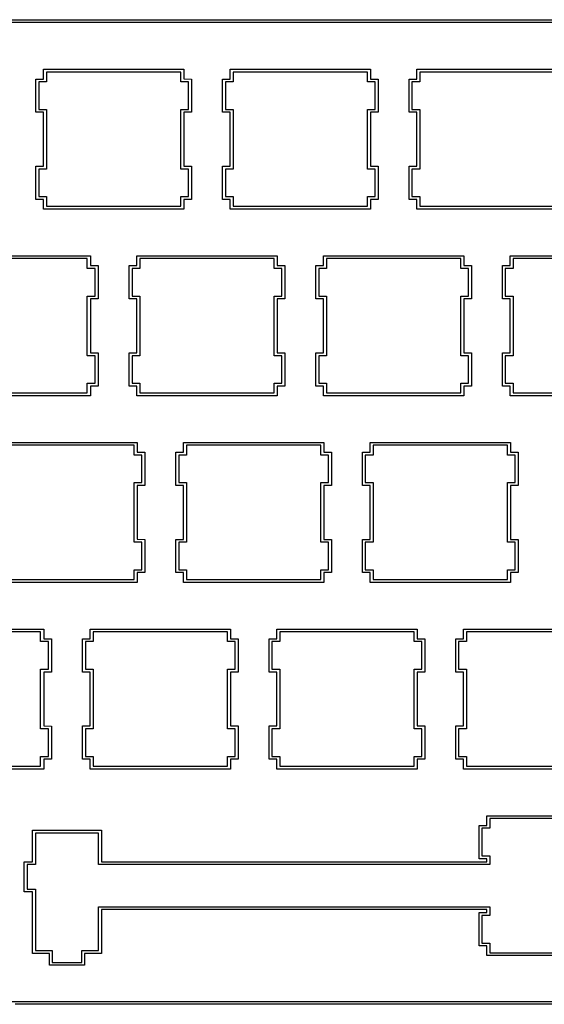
# Model space of a CAD drawing. Extents: x 1.2 to 14.4, y -4.9 to -1.
# Tile 3 of 7: x 4.4 to 6.5, y -4.9 to -1. Entities that reach past the tile are written whole.
import ezdxf

# ---------------------------------------------------------------- set-up
doc = ezdxf.new("R2010")
doc.units = 0
doc.header["$MEASUREMENT"] = 0
doc.layers.add('BLACK', color=7, linetype='CONTINUOUS')

msp = doc.modelspace()

# ---------------------------------------------------------------- linework, layer by layer
at = {"layer": 'BLACK', "linetype": 'CONTINUOUS'}
for p, q in [((14.3041, -0.9883), (1.3358, -0.9883)), ((1.3377, -0.9766), (14.3022, -0.9766)), ((4.4469, -1.176), (4.4469, -1.1758)), ((4.4469, -1.1758), (4.4471, -1.1758)), ((4.4469, -1.215), (4.4469, -1.176)), ((4.4471, -1.1758), (5.0096, -1.1758)), ((4.9977, -1.187), (4.4581, -1.187)), ((4.4581, -1.187), (4.4581, -1.2268)), ((4.9977, -1.2268), (4.9977, -1.187)), ((5.0096, -1.1758), (5.0097, -1.1758)), ((5.0097, -1.1758), (5.0098, -1.176)), ((5.0098, -1.176), (5.0098, -1.2149)), ((5.1969, -1.176), (5.1969, -1.1758)), ((5.1969, -1.1758), (5.1971, -1.1758)), ((5.1969, -1.215), (5.1969, -1.176)), ((5.1971, -1.1758), (5.7596, -1.1758)), ((5.7477, -1.187), (5.2081, -1.187)), ((5.2081, -1.187), (5.2081, -1.2268)), ((5.7477, -1.2268), (5.7477, -1.187)), ((5.7596, -1.1758), (5.7597, -1.1758)), ((5.7597, -1.1758), (5.7598, -1.176)), ((5.7598, -1.176), (5.7598, -1.215)), ((5.9469, -1.176), (5.9469, -1.1758)), ((5.9469, -1.1758), (5.9471, -1.1758)), ((5.9469, -1.215), (5.9469, -1.176)), ((5.9471, -1.1758), (6.5096, -1.1758)), ((6.4977, -1.187), (5.9581, -1.187)), ((5.9581, -1.187), (5.9581, -1.2268)), ((4.4152, -1.2151), (4.4153, -1.215)), ((4.4152, -1.3485), (4.4152, -1.2151)), ((4.4153, -1.215), (4.4154, -1.215)), ((4.4154, -1.215), (4.4469, -1.215)), ((5.0098, -1.2149), (5.0408, -1.2154)), ((5.0408, -1.2154), (5.041, -1.2154)), ((5.041, -1.2154), (5.041, -1.2156)), ((5.041, -1.2156), (5.0412, -1.282)), ((5.1652, -1.2151), (5.1653, -1.215)), ((5.1652, -1.3485), (5.1652, -1.2151)), ((5.1653, -1.215), (5.1654, -1.215)), ((5.1654, -1.215), (5.1969, -1.215)), ((5.7598, -1.215), (5.7904, -1.215)), ((5.7904, -1.215), (5.7905, -1.215)), ((5.7905, -1.215), (5.7906, -1.2151)), ((5.7906, -1.2151), (5.7906, -1.3485)), ((5.9152, -1.2151), (5.9153, -1.215)), ((5.9152, -1.3485), (5.9152, -1.2151)), ((5.9153, -1.215), (5.9154, -1.215)), ((5.9154, -1.215), (5.9469, -1.215)), ((4.4579, -1.227), (4.4273, -1.227)), ((4.4273, -1.227), (4.4273, -1.3375)), ((4.458, -1.227), (4.4579, -1.227)), ((4.4581, -1.2268), (4.458, -1.227)), ((4.9978, -1.227), (4.9977, -1.2268)), ((4.9979, -1.227), (4.9978, -1.227)), ((5.0294, -1.227), (4.9979, -1.227)), ((5.0294, -1.3375), (5.0294, -1.227)), ((5.2079, -1.227), (5.1773, -1.227)), ((5.1773, -1.227), (5.1773, -1.3375)), ((5.208, -1.227), (5.2079, -1.227)), ((5.2081, -1.2268), (5.208, -1.227)), ((5.7478, -1.227), (5.7477, -1.2268)), ((5.7479, -1.227), (5.7478, -1.227)), ((5.7794, -1.227), (5.7479, -1.227)), ((5.7794, -1.3375), (5.7794, -1.227)), ((5.9579, -1.227), (5.9264, -1.227)), ((5.9264, -1.227), (5.9264, -1.3375)), ((5.958, -1.227), (5.9579, -1.227)), ((5.9581, -1.2268), (5.958, -1.227)), ((5.0412, -1.282), (5.0414, -1.3485)), ((4.4273, -1.3375), (4.4579, -1.3375)), ((4.4579, -1.3375), (4.458, -1.3375)), ((4.458, -1.3375), (4.4581, -1.3376)), ((4.4581, -1.3376), (4.4581, -1.5768)), ((4.9977, -1.3376), (4.9978, -1.3375)), ((4.9977, -1.5768), (4.9977, -1.3376)), ((4.9978, -1.3375), (4.9979, -1.3375)), ((4.9979, -1.3375), (5.0294, -1.3375)), ((5.1773, -1.3375), (5.2079, -1.3375)), ((5.2079, -1.3375), (5.208, -1.3375)), ((5.208, -1.3375), (5.2081, -1.3376)), ((5.2081, -1.3376), (5.2081, -1.5768)), ((5.7477, -1.3376), (5.7478, -1.3375)), ((5.7477, -1.5768), (5.7477, -1.3376)), ((5.7478, -1.3375), (5.7479, -1.3375)), ((5.7479, -1.3375), (5.7794, -1.3375)), ((5.9264, -1.3375), (5.9579, -1.3375)), ((5.9579, -1.3375), (5.958, -1.3375)), ((5.958, -1.3375), (5.9581, -1.3376)), ((5.9581, -1.3376), (5.9581, -1.5768)), ((4.4153, -1.3486), (4.4152, -1.3485)), ((4.4154, -1.3487), (4.4153, -1.3486)), ((4.4469, -1.3487), (4.4154, -1.3487)), ((4.4469, -1.5658), (4.4469, -1.3487)), ((5.0412, -1.3487), (5.0098, -1.3487)), ((5.0098, -1.3487), (5.0098, -1.5658)), ((5.0414, -1.3486), (5.0412, -1.3487)), ((5.0414, -1.3485), (5.0414, -1.3486)), ((5.1653, -1.3486), (5.1652, -1.3485)), ((5.1654, -1.3487), (5.1653, -1.3486)), ((5.1969, -1.3487), (5.1654, -1.3487)), ((5.1969, -1.5658), (5.1969, -1.3487)), ((5.7904, -1.3487), (5.7598, -1.3487)), ((5.7598, -1.3487), (5.7598, -1.5658)), ((5.7905, -1.3486), (5.7904, -1.3487)), ((5.7906, -1.3485), (5.7905, -1.3486)), ((5.9153, -1.3486), (5.9152, -1.3485)), ((5.9154, -1.3487), (5.9153, -1.3486)), ((5.9469, -1.3487), (5.9154, -1.3487)), ((5.9469, -1.5658), (5.9469, -1.3487)), ((4.4152, -1.566), (4.4153, -1.5658)), ((4.4152, -1.6993), (4.4152, -1.566)), ((4.4153, -1.5658), (4.4154, -1.5658)), ((4.4154, -1.5658), (4.4469, -1.5658)), ((4.4579, -1.577), (4.4273, -1.577)), ((4.4273, -1.577), (4.4273, -1.6875)), ((4.458, -1.577), (4.4579, -1.577)), ((4.4581, -1.5768), (4.458, -1.577)), ((4.9978, -1.577), (4.9977, -1.5768)), ((4.9979, -1.577), (4.9978, -1.577)), ((5.0294, -1.577), (4.9979, -1.577)), ((5.0098, -1.5658), (5.0412, -1.5658)), ((5.0294, -1.6875), (5.0294, -1.577)), ((5.0412, -1.5658), (5.0414, -1.5658)), ((5.0414, -1.566), (5.0412, -1.6324)), ((5.0414, -1.5658), (5.0414, -1.566)), ((5.0414, -1.566), (5.0414, -1.566)), ((5.1652, -1.566), (5.1653, -1.5658)), ((5.1652, -1.6993), (5.1652, -1.566)), ((5.1653, -1.5658), (5.1654, -1.5658)), ((5.1654, -1.5658), (5.1969, -1.5658)), ((5.2079, -1.577), (5.1773, -1.577)), ((5.1773, -1.577), (5.1773, -1.6875)), ((5.208, -1.577), (5.2079, -1.577)), ((5.2081, -1.5768), (5.208, -1.577)), ((5.7478, -1.577), (5.7477, -1.5768)), ((5.7479, -1.577), (5.7478, -1.577)), ((5.7794, -1.577), (5.7479, -1.577)), ((5.7598, -1.5658), (5.7904, -1.5658)), ((5.7794, -1.6875), (5.7794, -1.577)), ((5.7904, -1.5658), (5.7905, -1.5658)), ((5.7905, -1.5658), (5.7906, -1.566)), ((5.7906, -1.566), (5.7906, -1.6993)), ((5.9152, -1.566), (5.9153, -1.5658)), ((5.9152, -1.6993), (5.9152, -1.566)), ((5.9153, -1.5658), (5.9154, -1.5658)), ((5.9154, -1.5658), (5.9469, -1.5658)), ((5.9579, -1.577), (5.9264, -1.577)), ((5.9264, -1.577), (5.9264, -1.6875)), ((5.958, -1.577), (5.9579, -1.577)), ((5.9581, -1.5768), (5.958, -1.577)), ((5.0412, -1.6324), (5.041, -1.6989)), ((4.4153, -1.6995), (4.4152, -1.6993)), ((4.4154, -1.6995), (4.4153, -1.6995)), ((4.4469, -1.6995), (4.4154, -1.6995)), ((4.4273, -1.6875), (4.4579, -1.6875)), ((4.4469, -1.7385), (4.4469, -1.6995)), ((4.4579, -1.6875), (4.458, -1.6875)), ((4.458, -1.6875), (4.4581, -1.6876)), ((4.4581, -1.6876), (4.4581, -1.7266)), ((4.9977, -1.6876), (4.9978, -1.6875)), ((4.9977, -1.7266), (4.9977, -1.6876)), ((4.9978, -1.6875), (4.9979, -1.6875)), ((4.9979, -1.6875), (5.0294, -1.6875)), ((5.0408, -1.6991), (5.0098, -1.6995)), ((5.0098, -1.6995), (5.0098, -1.7385)), ((5.041, -1.699), (5.0408, -1.6991)), ((5.041, -1.6989), (5.041, -1.699)), ((5.1653, -1.6995), (5.1652, -1.6993)), ((5.1654, -1.6995), (5.1653, -1.6995)), ((5.1969, -1.6995), (5.1654, -1.6995)), ((5.1773, -1.6875), (5.2079, -1.6875)), ((5.1969, -1.7385), (5.1969, -1.6995)), ((5.2079, -1.6875), (5.208, -1.6875)), ((5.208, -1.6875), (5.2081, -1.6876)), ((5.2081, -1.6876), (5.2081, -1.7266)), ((5.7477, -1.6876), (5.7478, -1.6875)), ((5.7477, -1.7266), (5.7477, -1.6876)), ((5.7478, -1.6875), (5.7479, -1.6875)), ((5.7479, -1.6875), (5.7794, -1.6875)), ((5.7904, -1.6995), (5.7598, -1.6995)), ((5.7598, -1.6995), (5.7598, -1.7385)), ((5.7905, -1.6995), (5.7904, -1.6995)), ((5.7906, -1.6993), (5.7905, -1.6995)), ((5.9153, -1.6995), (5.9152, -1.6993)), ((5.9154, -1.6995), (5.9153, -1.6995)), ((5.9469, -1.6995), (5.9154, -1.6995)), ((5.9264, -1.6875), (5.9579, -1.6875)), ((5.9469, -1.7385), (5.9469, -1.6995)), ((5.9579, -1.6875), (5.958, -1.6875)), ((5.958, -1.6875), (5.9581, -1.6876)), ((5.9581, -1.6876), (5.9581, -1.7266)), ((4.4469, -1.7386), (4.4469, -1.7385)), ((4.4471, -1.7387), (4.4469, -1.7386)), ((5.0096, -1.7387), (4.4471, -1.7387)), ((4.4581, -1.7266), (4.9977, -1.7266)), ((5.0097, -1.7386), (5.0096, -1.7387)), ((5.0098, -1.7385), (5.0097, -1.7386)), ((5.1969, -1.7386), (5.1969, -1.7385)), ((5.1971, -1.7387), (5.1969, -1.7386)), ((5.7596, -1.7387), (5.1971, -1.7387)), ((5.2081, -1.7266), (5.7477, -1.7266)), ((5.7597, -1.7386), (5.7596, -1.7387)), ((5.7598, -1.7385), (5.7597, -1.7386)), ((5.9469, -1.7386), (5.9469, -1.7385)), ((5.9471, -1.7387), (5.9469, -1.7386)), ((6.5096, -1.7387), (5.9471, -1.7387)), ((5.9581, -1.7266), (6.4977, -1.7266)), ((4.0721, -1.9258), (4.6346, -1.9258)), ((4.6227, -1.937), (4.0831, -1.937)), ((4.6227, -1.9768), (4.6227, -1.937)), ((4.6346, -1.9258), (4.6347, -1.9258)), ((4.6347, -1.9258), (4.6348, -1.926)), ((4.6348, -1.926), (4.6348, -1.965)), ((4.8219, -1.926), (4.8219, -1.9258)), ((4.8219, -1.9258), (4.8221, -1.9258)), ((4.8219, -1.965), (4.8219, -1.926)), ((4.8221, -1.9258), (5.3846, -1.9258)), ((5.3727, -1.937), (4.8331, -1.937)), ((4.8331, -1.937), (4.8331, -1.9768)), ((5.3727, -1.9768), (5.3727, -1.937)), ((5.3846, -1.9258), (5.3847, -1.9258)), ((5.3847, -1.9258), (5.3848, -1.926)), ((5.3848, -1.926), (5.3848, -1.965)), ((5.5719, -1.926), (5.5719, -1.9258)), ((5.5719, -1.9258), (5.5721, -1.9258)), ((5.5719, -1.965), (5.5719, -1.926)), ((5.5721, -1.9258), (6.1346, -1.9258)), ((6.1227, -1.937), (5.5831, -1.937)), ((5.5831, -1.937), (5.5831, -1.9768)), ((6.1227, -1.9768), (6.1227, -1.937)), ((6.1346, -1.9258), (6.1347, -1.9258)), ((6.1347, -1.9258), (6.1348, -1.926)), ((6.1348, -1.926), (6.1348, -1.965)), ((6.3219, -1.926), (6.3219, -1.9258)), ((6.3219, -1.9258), (6.3221, -1.9258)), ((6.3219, -1.965), (6.3219, -1.926)), ((6.3221, -1.9258), (6.8846, -1.9258)), ((6.8727, -1.937), (6.3331, -1.937)), ((6.3331, -1.937), (6.3331, -1.9768)), ((4.6228, -1.977), (4.6227, -1.9768)), ((4.6229, -1.977), (4.6228, -1.977)), ((4.6544, -1.977), (4.6229, -1.977)), ((4.6348, -1.965), (4.6662, -1.965)), ((4.6544, -2.0875), (4.6544, -1.977)), ((4.6662, -1.965), (4.6664, -1.965)), ((4.6664, -1.965), (4.6664, -1.9651)), ((4.6664, -1.9651), (4.6664, -2.0985)), ((4.7902, -1.9651), (4.7903, -1.965)), ((4.7902, -2.0985), (4.7902, -1.9651)), ((4.7903, -1.965), (4.7904, -1.965)), ((4.7904, -1.965), (4.8219, -1.965)), ((4.8329, -1.977), (4.8023, -1.977)), ((4.8023, -1.977), (4.8023, -2.0875)), ((4.833, -1.977), (4.8329, -1.977)), ((4.8331, -1.9768), (4.833, -1.977)), ((5.3728, -1.977), (5.3727, -1.9768)), ((5.3729, -1.977), (5.3728, -1.977)), ((5.4044, -1.977), (5.3729, -1.977)), ((5.3848, -1.965), (5.4162, -1.965)), ((5.4044, -2.0875), (5.4044, -1.977)), ((5.4162, -1.965), (5.4164, -1.965)), ((5.4164, -1.965), (5.4164, -1.9651)), ((5.4164, -1.9651), (5.4164, -2.0985)), ((5.5402, -1.9651), (5.5403, -1.965)), ((5.5402, -2.0985), (5.5402, -1.9651)), ((5.5403, -1.965), (5.5404, -1.965)), ((5.5404, -1.965), (5.5719, -1.965)), ((5.5829, -1.977), (5.5523, -1.977)), ((5.5523, -1.977), (5.5523, -2.0875)), ((5.583, -1.977), (5.5829, -1.977)), ((5.5831, -1.9768), (5.583, -1.977)), ((6.1228, -1.977), (6.1227, -1.9768)), ((6.1229, -1.977), (6.1228, -1.977)), ((6.1544, -1.977), (6.1229, -1.977)), ((6.1348, -1.965), (6.1662, -1.965)), ((6.1544, -2.0875), (6.1544, -1.977)), ((6.1662, -1.965), (6.1664, -1.965)), ((6.1664, -1.965), (6.1664, -1.9651)), ((6.1664, -1.9651), (6.1664, -2.0985)), ((6.2902, -1.9651), (6.2903, -1.965)), ((6.2902, -2.0985), (6.2902, -1.9651)), ((6.2903, -1.965), (6.2904, -1.965)), ((6.2904, -1.965), (6.3219, -1.965)), ((6.3329, -1.977), (6.3014, -1.977)), ((6.3014, -1.977), (6.3014, -2.0875)), ((6.333, -1.977), (6.3329, -1.977)), ((6.3331, -1.9768), (6.333, -1.977)), ((4.6227, -2.0876), (4.6228, -2.0875)), ((4.6227, -2.3268), (4.6227, -2.0876)), ((4.6228, -2.0875), (4.6229, -2.0875)), ((4.6229, -2.0875), (4.6544, -2.0875)), ((4.8023, -2.0875), (4.8329, -2.0875)), ((4.8329, -2.0875), (4.833, -2.0875)), ((4.833, -2.0875), (4.8331, -2.0876)), ((4.8331, -2.0876), (4.8331, -2.3268)), ((5.3727, -2.0876), (5.3728, -2.0875)), ((5.3727, -2.3268), (5.3727, -2.0876)), ((5.3728, -2.0875), (5.3729, -2.0875)), ((5.3729, -2.0875), (5.4044, -2.0875)), ((5.5523, -2.0875), (5.5829, -2.0875)), ((5.5829, -2.0875), (5.583, -2.0875)), ((5.583, -2.0875), (5.5831, -2.0876)), ((5.5831, -2.0876), (5.5831, -2.3268)), ((6.1227, -2.0876), (6.1228, -2.0875)), ((6.1227, -2.3268), (6.1227, -2.0876)), ((6.1228, -2.0875), (6.1229, -2.0875)), ((6.1229, -2.0875), (6.1544, -2.0875)), ((6.3014, -2.0875), (6.3329, -2.0875)), ((6.3329, -2.0875), (6.333, -2.0875)), ((6.333, -2.0875), (6.3331, -2.0876)), ((6.3331, -2.0876), (6.3331, -2.3268)), ((4.6662, -2.0987), (4.6348, -2.0987)), ((4.6348, -2.0987), (4.6348, -2.3158)), ((4.6664, -2.0986), (4.6662, -2.0987)), ((4.6664, -2.0985), (4.6664, -2.0986)), ((4.7903, -2.0986), (4.7902, -2.0985)), ((4.7904, -2.0987), (4.7903, -2.0986)), ((4.8219, -2.0987), (4.7904, -2.0987)), ((4.8219, -2.3158), (4.8219, -2.0987)), ((5.4162, -2.0987), (5.3848, -2.0987)), ((5.3848, -2.0987), (5.3848, -2.3158)), ((5.4164, -2.0986), (5.4162, -2.0987)), ((5.4164, -2.0985), (5.4164, -2.0986)), ((5.5403, -2.0986), (5.5402, -2.0985)), ((5.5404, -2.0987), (5.5403, -2.0986)), ((5.5719, -2.0987), (5.5404, -2.0987)), ((5.5719, -2.3158), (5.5719, -2.0987)), ((6.1662, -2.0987), (6.1348, -2.0987)), ((6.1348, -2.0987), (6.1348, -2.3158)), ((6.1664, -2.0986), (6.1662, -2.0987)), ((6.1664, -2.0985), (6.1664, -2.0986)), ((6.2903, -2.0986), (6.2902, -2.0985)), ((6.2904, -2.0987), (6.2903, -2.0986)), ((6.3219, -2.0987), (6.2904, -2.0987)), ((6.3219, -2.3158), (6.3219, -2.0987)), ((4.6228, -2.327), (4.6227, -2.3268)), ((4.6229, -2.327), (4.6228, -2.327)), ((4.6544, -2.327), (4.6229, -2.327)), ((4.6348, -2.3158), (4.6662, -2.3158)), ((4.6544, -2.4375), (4.6544, -2.327)), ((4.6662, -2.3158), (4.6664, -2.3158)), ((4.6664, -2.316), (4.6662, -2.3824)), ((4.6664, -2.3158), (4.6664, -2.316)), ((4.6664, -2.316), (4.6664, -2.316)), ((4.7902, -2.316), (4.7903, -2.3158)), ((4.7902, -2.4493), (4.7902, -2.316)), ((4.7903, -2.3158), (4.7904, -2.3158)), ((4.7904, -2.3158), (4.8219, -2.3158)), ((4.8329, -2.327), (4.8023, -2.327)), ((4.8023, -2.327), (4.8023, -2.4375)), ((4.833, -2.327), (4.8329, -2.327)), ((4.8331, -2.3268), (4.833, -2.327)), ((5.3728, -2.327), (5.3727, -2.3268)), ((5.3729, -2.327), (5.3728, -2.327)), ((5.4044, -2.327), (5.3729, -2.327)), ((5.3848, -2.3158), (5.4162, -2.3158)), ((5.4044, -2.4375), (5.4044, -2.327)), ((5.4162, -2.3158), (5.4164, -2.3158)), ((5.4164, -2.316), (5.4162, -2.3824)), ((5.4164, -2.3158), (5.4164, -2.316)), ((5.4164, -2.316), (5.4164, -2.316)), ((5.5402, -2.316), (5.5403, -2.3158)), ((5.5402, -2.4493), (5.5402, -2.316)), ((5.5403, -2.3158), (5.5404, -2.3158)), ((5.5404, -2.3158), (5.5719, -2.3158)), ((5.5829, -2.327), (5.5523, -2.327)), ((5.5523, -2.327), (5.5523, -2.4375)), ((5.583, -2.327), (5.5829, -2.327)), ((5.5831, -2.3268), (5.583, -2.327)), ((6.1228, -2.327), (6.1227, -2.3268)), ((6.1229, -2.327), (6.1228, -2.327)), ((6.1544, -2.327), (6.1229, -2.327)), ((6.1348, -2.3158), (6.1662, -2.3158)), ((6.1544, -2.4375), (6.1544, -2.327)), ((6.1662, -2.3158), (6.1664, -2.3158)), ((6.1664, -2.316), (6.1662, -2.3824)), ((6.1664, -2.3158), (6.1664, -2.316)), ((6.1664, -2.316), (6.1664, -2.316)), ((6.2902, -2.316), (6.2903, -2.3158)), ((6.2902, -2.4493), (6.2902, -2.316)), ((6.2903, -2.3158), (6.2904, -2.3158)), ((6.2904, -2.3158), (6.3219, -2.3158)), ((6.3329, -2.327), (6.3014, -2.327)), ((6.3014, -2.327), (6.3014, -2.4375)), ((6.333, -2.327), (6.3329, -2.327)), ((6.3331, -2.3268), (6.333, -2.327)), ((4.6662, -2.3824), (4.666, -2.4489)), ((5.4162, -2.3824), (5.416, -2.4489)), ((6.1662, -2.3824), (6.166, -2.4489)), ((4.6227, -2.4376), (4.6228, -2.4375)), ((4.6227, -2.4766), (4.6227, -2.4376)), ((4.6228, -2.4375), (4.6229, -2.4375)), ((4.6229, -2.4375), (4.6544, -2.4375)), ((4.6658, -2.4491), (4.6348, -2.4495)), ((4.6348, -2.4495), (4.6348, -2.4885)), ((4.666, -2.449), (4.6658, -2.4491)), ((4.666, -2.4489), (4.666, -2.449)), ((4.7903, -2.4495), (4.7902, -2.4493)), ((4.7904, -2.4495), (4.7903, -2.4495)), ((4.8219, -2.4495), (4.7904, -2.4495)), ((4.8023, -2.4375), (4.8329, -2.4375)), ((4.8219, -2.4885), (4.8219, -2.4495)), ((4.8329, -2.4375), (4.833, -2.4375)), ((4.833, -2.4375), (4.8331, -2.4376)), ((4.8331, -2.4376), (4.8331, -2.4766)), ((5.3727, -2.4376), (5.3728, -2.4375)), ((5.3727, -2.4766), (5.3727, -2.4376)), ((5.3728, -2.4375), (5.3729, -2.4375)), ((5.3729, -2.4375), (5.4044, -2.4375)), ((5.4158, -2.4491), (5.3848, -2.4495)), ((5.3848, -2.4495), (5.3848, -2.4885)), ((5.416, -2.449), (5.4158, -2.4491)), ((5.416, -2.4489), (5.416, -2.449)), ((5.5403, -2.4495), (5.5402, -2.4493)), ((5.5404, -2.4495), (5.5403, -2.4495)), ((5.5719, -2.4495), (5.5404, -2.4495)), ((5.5523, -2.4375), (5.5829, -2.4375)), ((5.5719, -2.4885), (5.5719, -2.4495)), ((5.5829, -2.4375), (5.583, -2.4375)), ((5.583, -2.4375), (5.5831, -2.4376)), ((5.5831, -2.4376), (5.5831, -2.4766)), ((6.1227, -2.4376), (6.1228, -2.4375)), ((6.1227, -2.4766), (6.1227, -2.4376)), ((6.1228, -2.4375), (6.1229, -2.4375)), ((6.1229, -2.4375), (6.1544, -2.4375)), ((6.1658, -2.4491), (6.1348, -2.4495)), ((6.1348, -2.4495), (6.1348, -2.4885)), ((6.166, -2.449), (6.1658, -2.4491)), ((6.166, -2.4489), (6.166, -2.449)), ((6.2903, -2.4495), (6.2902, -2.4493)), ((6.2904, -2.4495), (6.2903, -2.4495)), ((6.3219, -2.4495), (6.2904, -2.4495)), ((6.3014, -2.4375), (6.3329, -2.4375)), ((6.3219, -2.4885), (6.3219, -2.4495)), ((6.3329, -2.4375), (6.333, -2.4375)), ((6.333, -2.4375), (6.3331, -2.4376)), ((6.3331, -2.4376), (6.3331, -2.4766)), ((4.6346, -2.4887), (4.0721, -2.4887)), ((4.0831, -2.4766), (4.6227, -2.4766)), ((4.6347, -2.4886), (4.6346, -2.4887)), ((4.6348, -2.4885), (4.6347, -2.4886)), ((4.8219, -2.4886), (4.8219, -2.4885)), ((4.8221, -2.4887), (4.8219, -2.4886)), ((5.3846, -2.4887), (4.8221, -2.4887)), ((4.8331, -2.4766), (5.3727, -2.4766)), ((5.3847, -2.4886), (5.3846, -2.4887)), ((5.3848, -2.4885), (5.3847, -2.4886)), ((5.5719, -2.4886), (5.5719, -2.4885)), ((5.5721, -2.4887), (5.5719, -2.4886)), ((6.1346, -2.4887), (5.5721, -2.4887)), ((5.5831, -2.4766), (6.1227, -2.4766)), ((6.1347, -2.4886), (6.1346, -2.4887)), ((6.1348, -2.4885), (6.1347, -2.4886)), ((6.3219, -2.4886), (6.3219, -2.4885)), ((6.3221, -2.4887), (6.3219, -2.4886)), ((6.8846, -2.4887), (6.3221, -2.4887)), ((6.3331, -2.4766), (6.8727, -2.4766)), ((4.2596, -2.6758), (4.8221, -2.6758)), ((4.8102, -2.687), (4.2706, -2.687)), ((4.8102, -2.7268), (4.8102, -2.687)), ((4.8221, -2.6758), (4.8222, -2.6758)), ((4.8222, -2.6758), (4.8223, -2.676)), ((4.8223, -2.676), (4.8223, -2.715)), ((5.0094, -2.676), (5.0094, -2.6758)), ((5.0094, -2.6758), (5.0096, -2.6758)), ((5.0094, -2.715), (5.0094, -2.676)), ((5.0096, -2.6758), (5.5721, -2.6758)), ((5.5602, -2.687), (5.0206, -2.687)), ((5.0206, -2.687), (5.0206, -2.7268)), ((5.5602, -2.7268), (5.5602, -2.687)), ((5.5721, -2.6758), (5.5722, -2.6758)), ((5.5722, -2.6758), (5.5723, -2.676)), ((5.5723, -2.676), (5.5723, -2.715)), ((5.7594, -2.676), (5.7594, -2.6758)), ((5.7594, -2.6758), (5.7596, -2.6758)), ((5.7594, -2.715), (5.7594, -2.676)), ((5.7596, -2.6758), (6.3221, -2.6758)), ((6.3102, -2.687), (5.7706, -2.687)), ((5.7706, -2.687), (5.7706, -2.7268)), ((6.3102, -2.7268), (6.3102, -2.687)), ((6.3221, -2.6758), (6.3222, -2.6758)), ((6.3222, -2.6758), (6.3223, -2.676)), ((6.3223, -2.676), (6.3223, -2.715)), ((4.8103, -2.727), (4.8102, -2.7268)), ((4.8104, -2.727), (4.8103, -2.727)), ((4.8419, -2.727), (4.8104, -2.727)), ((4.8223, -2.715), (4.8537, -2.715)), ((4.8419, -2.8366), (4.8419, -2.727)), ((4.8537, -2.715), (4.8539, -2.715)), ((4.8539, -2.715), (4.8539, -2.7151)), ((4.8539, -2.7151), (4.8539, -2.8485)), ((4.9777, -2.7151), (4.9778, -2.715)), ((4.9777, -2.8485), (4.9777, -2.7151)), ((4.9778, -2.715), (4.9779, -2.715)), ((4.9779, -2.715), (5.0094, -2.715)), ((5.0204, -2.727), (4.9898, -2.727)), ((4.9898, -2.727), (4.9898, -2.8366)), ((5.0205, -2.727), (5.0204, -2.727)), ((5.0206, -2.7268), (5.0205, -2.727)), ((5.5603, -2.727), (5.5602, -2.7268)), ((5.5604, -2.727), (5.5603, -2.727)), ((5.5919, -2.727), (5.5604, -2.727)), ((5.5723, -2.715), (5.6029, -2.715)), ((5.5919, -2.8366), (5.5919, -2.727)), ((5.6029, -2.715), (5.603, -2.715)), ((5.603, -2.715), (5.6031, -2.7151)), ((5.6031, -2.7151), (5.6031, -2.8485)), ((5.7277, -2.7151), (5.7278, -2.715)), ((5.7277, -2.8485), (5.7277, -2.7151)), ((5.7278, -2.715), (5.7279, -2.715)), ((5.7279, -2.715), (5.7594, -2.715)), ((5.7704, -2.727), (5.7389, -2.727)), ((5.7389, -2.727), (5.7389, -2.8366)), ((5.7705, -2.727), (5.7704, -2.727)), ((5.7706, -2.7268), (5.7705, -2.727)), ((6.3103, -2.727), (6.3102, -2.7268)), ((6.3104, -2.727), (6.3103, -2.727)), ((6.3419, -2.727), (6.3104, -2.727)), ((6.3223, -2.715), (6.3529, -2.715)), ((6.3419, -2.8366), (6.3419, -2.727)), ((6.3529, -2.715), (6.353, -2.715)), ((6.353, -2.715), (6.3531, -2.7151)), ((6.3531, -2.7151), (6.3531, -2.8485)), ((4.8102, -2.8368), (4.8103, -2.8367)), ((4.8102, -3.0768), (4.8102, -2.8368)), ((4.8103, -2.8367), (4.8104, -2.8366)), ((4.8104, -2.8366), (4.8419, -2.8366)), ((4.8537, -2.8487), (4.8223, -2.8487)), ((4.8223, -2.8487), (4.8223, -3.0649)), ((4.8539, -2.8486), (4.8537, -2.8487)), ((4.8539, -2.8485), (4.8539, -2.8486)), ((4.9778, -2.8486), (4.9777, -2.8485)), ((4.9779, -2.8487), (4.9778, -2.8486)), ((5.0094, -2.8487), (4.9779, -2.8487)), ((4.9898, -2.8366), (5.0204, -2.8366)), ((5.0094, -3.065), (5.0094, -2.8487)), ((5.0204, -2.8366), (5.0205, -2.8367)), ((5.0205, -2.8367), (5.0206, -2.8368)), ((5.0206, -2.8368), (5.0206, -3.0768)), ((5.5602, -2.8368), (5.5603, -2.8367)), ((5.5602, -3.0768), (5.5602, -2.8368)), ((5.5603, -2.8367), (5.5604, -2.8366)), ((5.5604, -2.8366), (5.5919, -2.8366)), ((5.6029, -2.8487), (5.5723, -2.8487)), ((5.5723, -2.8487), (5.5723, -3.065)), ((5.603, -2.8486), (5.6029, -2.8487)), ((5.6031, -2.8485), (5.603, -2.8486)), ((5.7278, -2.8486), (5.7277, -2.8485)), ((5.7279, -2.8487), (5.7278, -2.8486)), ((5.7594, -2.8487), (5.7279, -2.8487)), ((5.7389, -2.8366), (5.7704, -2.8366)), ((5.7594, -3.065), (5.7594, -2.8487)), ((5.7704, -2.8366), (5.7705, -2.8367)), ((5.7705, -2.8367), (5.7706, -2.8368)), ((5.7706, -2.8368), (5.7706, -3.0768)), ((6.3102, -2.8368), (6.3103, -2.8367)), ((6.3102, -3.0768), (6.3102, -2.8368)), ((6.3103, -2.8367), (6.3104, -2.8366)), ((6.3104, -2.8366), (6.3419, -2.8366)), ((6.3529, -2.8487), (6.3223, -2.8487)), ((6.3223, -2.8487), (6.3223, -3.065)), ((6.353, -2.8486), (6.3529, -2.8487)), ((6.3531, -2.8485), (6.353, -2.8486)), ((4.8103, -3.077), (4.8102, -3.0768)), ((4.8104, -3.077), (4.8103, -3.077)), ((4.8419, -3.077), (4.8104, -3.077)), ((4.8223, -3.0649), (4.8533, -3.0654)), ((4.8419, -3.1875), (4.8419, -3.077)), ((4.8533, -3.0654), (4.8535, -3.0654)), ((4.8535, -3.0654), (4.8535, -3.0656)), ((4.8535, -3.0656), (4.8537, -3.132)), ((4.9777, -3.0651), (4.9778, -3.065)), ((4.9777, -3.1985), (4.9777, -3.0651)), ((4.9778, -3.065), (4.9779, -3.065)), ((4.9779, -3.065), (5.0094, -3.065)), ((5.0204, -3.077), (4.9898, -3.077)), ((4.9898, -3.077), (4.9898, -3.1875)), ((5.0205, -3.077), (5.0204, -3.077)), ((5.0206, -3.0768), (5.0205, -3.077)), ((5.5603, -3.077), (5.5602, -3.0768)), ((5.5604, -3.077), (5.5603, -3.077)), ((5.5919, -3.077), (5.5604, -3.077)), ((5.5723, -3.065), (5.6029, -3.065)), ((5.5919, -3.1875), (5.5919, -3.077)), ((5.6029, -3.065), (5.603, -3.065)), ((5.603, -3.065), (5.6031, -3.0651)), ((5.6031, -3.0651), (5.6031, -3.1985)), ((5.7277, -3.0651), (5.7278, -3.065)), ((5.7277, -3.1985), (5.7277, -3.0651)), ((5.7278, -3.065), (5.7279, -3.065)), ((5.7279, -3.065), (5.7594, -3.065)), ((5.7704, -3.077), (5.7389, -3.077)), ((5.7389, -3.077), (5.7389, -3.1875)), ((5.7705, -3.077), (5.7704, -3.077)), ((5.7706, -3.0768), (5.7705, -3.077)), ((6.3103, -3.077), (6.3102, -3.0768)), ((6.3104, -3.077), (6.3103, -3.077)), ((6.3419, -3.077), (6.3104, -3.077)), ((6.3223, -3.065), (6.3529, -3.065)), ((6.3419, -3.1875), (6.3419, -3.077)), ((6.3529, -3.065), (6.353, -3.065)), ((6.353, -3.065), (6.3531, -3.0651)), ((6.3531, -3.0651), (6.3531, -3.1985)), ((4.8537, -3.132), (4.8539, -3.1985)), ((4.8102, -3.1876), (4.8103, -3.1875)), ((4.8102, -3.2266), (4.8102, -3.1876)), ((4.8103, -3.1875), (4.8104, -3.1875)), ((4.8104, -3.1875), (4.8419, -3.1875)), ((4.8537, -3.1987), (4.8223, -3.1987)), ((4.8223, -3.1987), (4.8223, -3.2385)), ((4.8539, -3.1986), (4.8537, -3.1987)), ((4.8539, -3.1985), (4.8539, -3.1986)), ((4.9778, -3.1986), (4.9777, -3.1985)), ((4.9779, -3.1987), (4.9778, -3.1986)), ((5.0094, -3.1987), (4.9779, -3.1987)), ((4.9898, -3.1875), (5.0204, -3.1875)), ((5.0094, -3.2385), (5.0094, -3.1987)), ((5.0204, -3.1875), (5.0205, -3.1875)), ((5.0205, -3.1875), (5.0206, -3.1876)), ((5.0206, -3.1876), (5.0206, -3.2266)), ((5.5602, -3.1876), (5.5603, -3.1875)), ((5.5602, -3.2266), (5.5602, -3.1876)), ((5.5603, -3.1875), (5.5604, -3.1875)), ((5.5604, -3.1875), (5.5919, -3.1875)), ((5.6029, -3.1987), (5.5723, -3.1987)), ((5.5723, -3.1987), (5.5723, -3.2385)), ((5.603, -3.1986), (5.6029, -3.1987)), ((5.6031, -3.1985), (5.603, -3.1986)), ((5.7278, -3.1986), (5.7277, -3.1985)), ((5.7279, -3.1987), (5.7278, -3.1986)), ((5.7594, -3.1987), (5.7279, -3.1987)), ((5.7389, -3.1875), (5.7704, -3.1875)), ((5.7594, -3.2385), (5.7594, -3.1987)), ((5.7704, -3.1875), (5.7705, -3.1875)), ((5.7705, -3.1875), (5.7706, -3.1876)), ((5.7706, -3.1876), (5.7706, -3.2266)), ((6.3102, -3.1876), (6.3103, -3.1875)), ((6.3102, -3.2266), (6.3102, -3.1876)), ((6.3103, -3.1875), (6.3104, -3.1875)), ((6.3104, -3.1875), (6.3419, -3.1875)), ((6.3529, -3.1987), (6.3223, -3.1987)), ((6.3223, -3.1987), (6.3223, -3.2385)), ((6.353, -3.1986), (6.3529, -3.1987)), ((6.3531, -3.1985), (6.353, -3.1986)), ((4.8221, -3.2387), (4.2596, -3.2387)), ((4.2706, -3.2266), (4.8102, -3.2266)), ((4.8222, -3.2386), (4.8221, -3.2387)), ((4.8223, -3.2385), (4.8222, -3.2386)), ((5.0094, -3.2386), (5.0094, -3.2385)), ((5.0096, -3.2387), (5.0094, -3.2386)), ((5.5721, -3.2387), (5.0096, -3.2387)), ((5.0206, -3.2266), (5.5602, -3.2266)), ((5.5722, -3.2386), (5.5721, -3.2387)), ((5.5723, -3.2385), (5.5722, -3.2386)), ((5.7594, -3.2386), (5.7594, -3.2385)), ((5.7596, -3.2387), (5.7594, -3.2386)), ((6.3221, -3.2387), (5.7596, -3.2387)), ((5.7706, -3.2266), (6.3102, -3.2266)), ((6.3222, -3.2386), (6.3221, -3.2387)), ((6.3223, -3.2385), (6.3222, -3.2386)), ((3.8846, -3.4258), (4.4471, -3.4258)), ((4.4352, -3.437), (3.8956, -3.437)), ((4.4352, -3.476), (4.4352, -3.437)), ((4.4471, -3.4258), (4.4472, -3.4258)), ((4.4472, -3.4258), (4.4473, -3.426)), ((4.4473, -3.426), (4.4473, -3.465)), ((4.6344, -3.426), (4.6344, -3.4258)), ((4.6344, -3.4258), (4.6346, -3.4258)), ((4.6344, -3.465), (4.6344, -3.426)), ((4.6346, -3.4258), (5.1971, -3.4258)), ((5.1852, -3.437), (4.6456, -3.437)), ((4.6456, -3.437), (4.6456, -3.476)), ((5.1852, -3.476), (5.1852, -3.437)), ((5.1971, -3.4258), (5.1972, -3.4258)), ((5.1972, -3.4258), (5.1973, -3.426)), ((5.1973, -3.426), (5.1973, -3.465)), ((5.3844, -3.426), (5.3844, -3.4258)), ((5.3844, -3.4258), (5.3846, -3.4258)), ((5.3844, -3.465), (5.3844, -3.426)), ((5.3846, -3.4258), (5.9471, -3.4258)), ((5.9352, -3.437), (5.3956, -3.437)), ((5.3956, -3.437), (5.3956, -3.476)), ((5.9352, -3.476), (5.9352, -3.437)), ((5.9471, -3.4258), (5.9472, -3.4258)), ((5.9472, -3.4258), (5.9473, -3.426)), ((5.9473, -3.426), (5.9473, -3.465)), ((6.1344, -3.426), (6.1344, -3.4258)), ((6.1344, -3.4258), (6.1346, -3.4258)), ((6.1344, -3.465), (6.1344, -3.426)), ((6.1346, -3.4258), (6.6971, -3.4258)), ((6.6852, -3.437), (6.1456, -3.437)), ((6.1456, -3.437), (6.1456, -3.476)), ((4.4353, -3.4761), (4.4352, -3.476)), ((4.4354, -3.4762), (4.4353, -3.4761)), ((4.4669, -3.4762), (4.4354, -3.4762)), ((4.4473, -3.465), (4.4787, -3.465)), ((4.4669, -3.5866), (4.4669, -3.4762)), ((4.4787, -3.465), (4.4789, -3.465)), ((4.4789, -3.465), (4.4789, -3.4651)), ((4.4789, -3.4651), (4.4789, -3.5985)), ((4.6027, -3.4651), (4.6028, -3.465)), ((4.6027, -3.5985), (4.6027, -3.4651)), ((4.6028, -3.465), (4.6029, -3.465)), ((4.6029, -3.465), (4.6344, -3.465)), ((4.6454, -3.4762), (4.6148, -3.4762)), ((4.6148, -3.4762), (4.6148, -3.5866)), ((4.6455, -3.4761), (4.6454, -3.4762)), ((4.6456, -3.476), (4.6455, -3.4761)), ((5.1853, -3.4761), (5.1852, -3.476)), ((5.1854, -3.4762), (5.1853, -3.4761)), ((5.2169, -3.4762), (5.1854, -3.4762)), ((5.1973, -3.465), (5.2279, -3.465)), ((5.2169, -3.5866), (5.2169, -3.4762)), ((5.2279, -3.465), (5.228, -3.465)), ((5.228, -3.465), (5.2281, -3.4651)), ((5.2281, -3.4651), (5.2281, -3.5985)), ((5.3527, -3.4651), (5.3528, -3.465)), ((5.3527, -3.5985), (5.3527, -3.4651)), ((5.3528, -3.465), (5.3529, -3.465)), ((5.3529, -3.465), (5.3844, -3.465)), ((5.3954, -3.4762), (5.3639, -3.4762)), ((5.3639, -3.4762), (5.3639, -3.5866)), ((5.3955, -3.4761), (5.3954, -3.4762)), ((5.3956, -3.476), (5.3955, -3.4761)), ((5.9353, -3.4761), (5.9352, -3.476)), ((5.9354, -3.4762), (5.9353, -3.4761)), ((5.9669, -3.4762), (5.9354, -3.4762)), ((5.9473, -3.465), (5.9779, -3.465)), ((5.9669, -3.5866), (5.9669, -3.4762)), ((5.9779, -3.465), (5.978, -3.465)), ((5.978, -3.465), (5.9781, -3.4651)), ((5.9781, -3.4651), (5.9781, -3.5985)), ((6.1027, -3.4651), (6.1028, -3.465)), ((6.1027, -3.5985), (6.1027, -3.4651)), ((6.1028, -3.465), (6.1029, -3.465)), ((6.1029, -3.465), (6.1344, -3.465)), ((6.1454, -3.4762), (6.1139, -3.4762)), ((6.1139, -3.4762), (6.1139, -3.5866)), ((6.1455, -3.4761), (6.1454, -3.4762)), ((6.1456, -3.476), (6.1455, -3.4761)), ((4.4352, -3.5868), (4.4353, -3.5867)), ((4.4352, -3.8268), (4.4352, -3.5868)), ((4.4353, -3.5867), (4.4354, -3.5866)), ((4.4354, -3.5866), (4.4669, -3.5866)), ((4.4787, -3.5987), (4.4473, -3.5987)), ((4.4473, -3.5987), (4.4473, -3.8149)), ((4.4789, -3.5986), (4.4787, -3.5987)), ((4.4789, -3.5985), (4.4789, -3.5986)), ((4.6028, -3.5986), (4.6027, -3.5985)), ((4.6029, -3.5987), (4.6028, -3.5986)), ((4.6344, -3.5987), (4.6029, -3.5987)), ((4.6148, -3.5866), (4.6454, -3.5866)), ((4.6344, -3.815), (4.6344, -3.5987)), ((4.6454, -3.5866), (4.6455, -3.5867)), ((4.6455, -3.5867), (4.6456, -3.5868)), ((4.6456, -3.5868), (4.6456, -3.8268)), ((5.1852, -3.5868), (5.1853, -3.5867)), ((5.1852, -3.8268), (5.1852, -3.5868)), ((5.1853, -3.5867), (5.1854, -3.5866)), ((5.1854, -3.5866), (5.2169, -3.5866)), ((5.2279, -3.5987), (5.1973, -3.5987)), ((5.1973, -3.5987), (5.1973, -3.815)), ((5.228, -3.5986), (5.2279, -3.5987)), ((5.2281, -3.5985), (5.228, -3.5986)), ((5.3528, -3.5986), (5.3527, -3.5985)), ((5.3529, -3.5987), (5.3528, -3.5986)), ((5.3844, -3.5987), (5.3529, -3.5987)), ((5.3639, -3.5866), (5.3954, -3.5866)), ((5.3844, -3.815), (5.3844, -3.5987)), ((5.3954, -3.5866), (5.3955, -3.5867)), ((5.3955, -3.5867), (5.3956, -3.5868)), ((5.3956, -3.5868), (5.3956, -3.8268)), ((5.9352, -3.5868), (5.9353, -3.5867)), ((5.9352, -3.8268), (5.9352, -3.5868)), ((5.9353, -3.5867), (5.9354, -3.5866)), ((5.9354, -3.5866), (5.9669, -3.5866)), ((5.9779, -3.5987), (5.9473, -3.5987)), ((5.9473, -3.5987), (5.9473, -3.815)), ((5.978, -3.5986), (5.9779, -3.5987)), ((5.9781, -3.5985), (5.978, -3.5986)), ((6.1028, -3.5986), (6.1027, -3.5985)), ((6.1029, -3.5987), (6.1028, -3.5986)), ((6.1344, -3.5987), (6.1029, -3.5987)), ((6.1139, -3.5866), (6.1454, -3.5866)), ((6.1344, -3.815), (6.1344, -3.5987)), ((6.1454, -3.5866), (6.1455, -3.5867)), ((6.1455, -3.5867), (6.1456, -3.5868)), ((6.1456, -3.5868), (6.1456, -3.8268)), ((4.4353, -3.827), (4.4352, -3.8268)), ((4.4354, -3.827), (4.4353, -3.827)), ((4.4669, -3.827), (4.4354, -3.827)), ((4.4473, -3.8149), (4.4783, -3.8154)), ((4.4669, -3.9375), (4.4669, -3.827)), ((4.4783, -3.8154), (4.4785, -3.8154)), ((4.4785, -3.8154), (4.4785, -3.8156)), ((4.4785, -3.8156), (4.4787, -3.882)), ((4.6027, -3.8151), (4.6028, -3.815)), ((4.6027, -3.9485), (4.6027, -3.8151)), ((4.6028, -3.815), (4.6029, -3.815)), ((4.6029, -3.815), (4.6344, -3.815)), ((4.6454, -3.827), (4.6148, -3.827)), ((4.6148, -3.827), (4.6148, -3.9375)), ((4.6455, -3.827), (4.6454, -3.827)), ((4.6456, -3.8268), (4.6455, -3.827)), ((5.1853, -3.827), (5.1852, -3.8268)), ((5.1854, -3.827), (5.1853, -3.827)), ((5.2169, -3.827), (5.1854, -3.827)), ((5.1973, -3.815), (5.2279, -3.815)), ((5.2169, -3.9375), (5.2169, -3.827)), ((5.2279, -3.815), (5.228, -3.815)), ((5.228, -3.815), (5.2281, -3.8151)), ((5.2281, -3.8151), (5.2281, -3.9485)), ((5.3527, -3.8151), (5.3528, -3.815)), ((5.3527, -3.9485), (5.3527, -3.8151)), ((5.3528, -3.815), (5.3529, -3.815)), ((5.3529, -3.815), (5.3844, -3.815)), ((5.3954, -3.827), (5.3639, -3.827)), ((5.3639, -3.827), (5.3639, -3.9375)), ((5.3955, -3.827), (5.3954, -3.827)), ((5.3956, -3.8268), (5.3955, -3.827)), ((5.9353, -3.827), (5.9352, -3.8268)), ((5.9354, -3.827), (5.9353, -3.827)), ((5.9669, -3.827), (5.9354, -3.827)), ((5.9473, -3.815), (5.9779, -3.815)), ((5.9669, -3.9375), (5.9669, -3.827)), ((5.9779, -3.815), (5.978, -3.815)), ((5.978, -3.815), (5.9781, -3.8151)), ((5.9781, -3.8151), (5.9781, -3.9485)), ((6.1027, -3.8151), (6.1028, -3.815)), ((6.1027, -3.9485), (6.1027, -3.8151)), ((6.1028, -3.815), (6.1029, -3.815)), ((6.1029, -3.815), (6.1344, -3.815)), ((6.1454, -3.827), (6.1139, -3.827)), ((6.1139, -3.827), (6.1139, -3.9375)), ((6.1455, -3.827), (6.1454, -3.827)), ((6.1456, -3.8268), (6.1455, -3.827)), ((4.4787, -3.882), (4.4789, -3.9485)), ((4.4352, -3.9376), (4.4353, -3.9375)), ((4.4352, -3.9766), (4.4352, -3.9376)), ((4.4353, -3.9375), (4.4354, -3.9375)), ((4.4354, -3.9375), (4.4669, -3.9375)), ((4.4787, -3.9487), (4.4473, -3.9487)), ((4.4473, -3.9487), (4.4473, -3.9885)), ((4.4789, -3.9486), (4.4787, -3.9487)), ((4.4789, -3.9485), (4.4789, -3.9486)), ((4.6028, -3.9486), (4.6027, -3.9485)), ((4.6029, -3.9487), (4.6028, -3.9486)), ((4.6344, -3.9487), (4.6029, -3.9487)), ((4.6148, -3.9375), (4.6454, -3.9375)), ((4.6344, -3.9885), (4.6344, -3.9487)), ((4.6454, -3.9375), (4.6455, -3.9375)), ((4.6455, -3.9375), (4.6456, -3.9376)), ((4.6456, -3.9376), (4.6456, -3.9766)), ((5.1852, -3.9376), (5.1853, -3.9375)), ((5.1852, -3.9766), (5.1852, -3.9376)), ((5.1853, -3.9375), (5.1854, -3.9375)), ((5.1854, -3.9375), (5.2169, -3.9375)), ((5.2279, -3.9487), (5.1973, -3.9487)), ((5.1973, -3.9487), (5.1973, -3.9885)), ((5.228, -3.9486), (5.2279, -3.9487)), ((5.2281, -3.9485), (5.228, -3.9486)), ((5.3528, -3.9486), (5.3527, -3.9485)), ((5.3529, -3.9487), (5.3528, -3.9486)), ((5.3844, -3.9487), (5.3529, -3.9487)), ((5.3639, -3.9375), (5.3954, -3.9375)), ((5.3844, -3.9885), (5.3844, -3.9487)), ((5.3954, -3.9375), (5.3955, -3.9375)), ((5.3955, -3.9375), (5.3956, -3.9376)), ((5.3956, -3.9376), (5.3956, -3.9766)), ((5.9352, -3.9376), (5.9353, -3.9375)), ((5.9352, -3.9766), (5.9352, -3.9376)), ((5.9353, -3.9375), (5.9354, -3.9375)), ((5.9354, -3.9375), (5.9669, -3.9375)), ((5.9779, -3.9487), (5.9473, -3.9487)), ((5.9473, -3.9487), (5.9473, -3.9885)), ((5.978, -3.9486), (5.9779, -3.9487)), ((5.9781, -3.9485), (5.978, -3.9486)), ((6.1028, -3.9486), (6.1027, -3.9485)), ((6.1029, -3.9487), (6.1028, -3.9486)), ((6.1344, -3.9487), (6.1029, -3.9487)), ((6.1139, -3.9375), (6.1454, -3.9375)), ((6.1344, -3.9885), (6.1344, -3.9487)), ((6.1454, -3.9375), (6.1455, -3.9375)), ((6.1455, -3.9375), (6.1456, -3.9376)), ((6.1456, -3.9376), (6.1456, -3.9766)), ((4.4471, -3.9887), (3.8846, -3.9887)), ((3.8956, -3.9766), (4.4352, -3.9766)), ((4.4472, -3.9886), (4.4471, -3.9887)), ((4.4473, -3.9885), (4.4472, -3.9886)), ((4.6344, -3.9886), (4.6344, -3.9885)), ((4.6346, -3.9887), (4.6344, -3.9886)), ((5.1971, -3.9887), (4.6346, -3.9887)), ((4.6456, -3.9766), (5.1852, -3.9766)), ((5.1972, -3.9886), (5.1971, -3.9887)), ((5.1973, -3.9885), (5.1972, -3.9886)), ((5.3844, -3.9886), (5.3844, -3.9885)), ((5.3846, -3.9887), (5.3844, -3.9886)), ((5.9471, -3.9887), (5.3846, -3.9887)), ((5.3956, -3.9766), (5.9352, -3.9766)), ((5.9472, -3.9886), (5.9471, -3.9887)), ((5.9473, -3.9885), (5.9472, -3.9886)), ((6.1344, -3.9886), (6.1344, -3.9885)), ((6.1346, -3.9887), (6.1344, -3.9886)), ((6.6971, -3.9887), (6.1346, -3.9887)), ((6.1456, -3.9766), (6.6852, -3.9766)), ((6.2277, -4.176), (6.2278, -4.1758)), ((6.2277, -4.215), (6.2277, -4.176)), ((6.2278, -4.1758), (6.2279, -4.1758)), ((6.2279, -4.1758), (6.7904, -4.1758)), ((6.7794, -4.187), (6.2398, -4.187)), ((6.2398, -4.187), (6.2398, -4.226)), ((4.4019, -4.2335), (4.4019, -4.2333)), ((4.4019, -4.2333), (4.4021, -4.2333)), ((4.4019, -4.3608), (4.4019, -4.2335)), ((4.4021, -4.2333), (4.6796, -4.2333)), ((4.6796, -4.2333), (4.6797, -4.2333)), ((4.6797, -4.2333), (4.6798, -4.2335)), ((4.6798, -4.2335), (4.6798, -4.3608)), ((6.1969, -4.2151), (6.1969, -4.215)), ((6.1969, -4.215), (6.1971, -4.215)), ((6.1969, -4.3485), (6.1969, -4.2151)), ((6.1971, -4.215), (6.2277, -4.215)), ((6.2396, -4.2262), (6.2081, -4.2262)), ((6.2081, -4.2262), (6.2081, -4.3366)), ((6.2397, -4.2261), (6.2396, -4.2262)), ((6.2398, -4.226), (6.2397, -4.2261)), ((4.6677, -4.2453), (4.4139, -4.2453)), ((4.4139, -4.2453), (4.4139, -4.3718)), ((4.6677, -4.3718), (4.6677, -4.2453)), ((6.1969, -4.3486), (6.1969, -4.3485)), ((6.1971, -4.3487), (6.1969, -4.3486)), ((6.2277, -4.3487), (6.1971, -4.3487)), ((6.2081, -4.3366), (6.2396, -4.3366)), ((6.2277, -4.3608), (6.2277, -4.3487)), ((6.2396, -4.3366), (6.2397, -4.3367)), ((6.2397, -4.3367), (6.2398, -4.3368)), ((6.2398, -4.3368), (6.2398, -4.3718)), ((4.3694, -4.361), (4.3694, -4.3608)), ((4.3694, -4.3608), (4.3696, -4.3608)), ((4.3694, -4.4818), (4.3694, -4.361)), ((4.3696, -4.3608), (4.4019, -4.3608)), ((4.4137, -4.372), (4.3814, -4.372)), ((4.3814, -4.372), (4.3814, -4.4708)), ((4.4139, -4.372), (4.4137, -4.372)), ((4.4139, -4.3718), (4.4139, -4.372)), ((4.6678, -4.372), (4.6677, -4.3718)), ((4.6679, -4.372), (4.6678, -4.372)), ((6.2396, -4.372), (4.6679, -4.372)), ((4.6798, -4.3608), (6.2277, -4.3608)), ((6.2397, -4.372), (6.2396, -4.372)), ((6.2398, -4.3718), (6.2397, -4.372)), ((4.3814, -4.4708), (4.4137, -4.4708)), ((4.4137, -4.4708), (4.4139, -4.4708)), ((4.4139, -4.4708), (4.4139, -4.471)), ((4.4139, -4.471), (4.4139, -4.7175)), ((4.3694, -4.482), (4.3694, -4.4818)), ((4.3696, -4.482), (4.3694, -4.482)), ((4.4019, -4.482), (4.3696, -4.482)), ((4.4019, -4.7293), (4.4019, -4.482)), ((4.6677, -4.5418), (4.6678, -4.5417)), ((4.6677, -4.7175), (4.6677, -4.5418)), ((4.6678, -4.5417), (4.6679, -4.5416)), ((4.6679, -4.5416), (6.2396, -4.5416)), ((6.2396, -4.5416), (6.2397, -4.5417)), ((6.2397, -4.5417), (6.2398, -4.5418)), ((6.2398, -4.5418), (6.2398, -4.5768)), ((6.2277, -4.5528), (4.6798, -4.5528)), ((4.6798, -4.5528), (4.6798, -4.7293)), ((6.1969, -4.5651), (6.1969, -4.565)), ((6.1969, -4.565), (6.1971, -4.565)), ((6.1969, -4.6985), (6.1969, -4.5651)), ((6.1971, -4.565), (6.2277, -4.565)), ((6.2396, -4.577), (6.2081, -4.577)), ((6.2081, -4.577), (6.2081, -4.6875)), ((6.2277, -4.565), (6.2277, -4.5528)), ((6.2397, -4.577), (6.2396, -4.577)), ((6.2398, -4.5768), (6.2397, -4.577)), ((6.1969, -4.6986), (6.1969, -4.6985)), ((6.1971, -4.6987), (6.1969, -4.6986)), ((6.2277, -4.6987), (6.1971, -4.6987)), ((6.2081, -4.6875), (6.2396, -4.6875)), ((6.2277, -4.7376), (6.2277, -4.6987)), ((6.2396, -4.6875), (6.2397, -4.6875)), ((6.2397, -4.6875), (6.2398, -4.6876)), ((6.2398, -4.6876), (6.2398, -4.7266)), ((4.4019, -4.7295), (4.4019, -4.7293)), ((4.4021, -4.7295), (4.4019, -4.7295)), ((4.4702, -4.7295), (4.4021, -4.7295)), ((4.4139, -4.7175), (4.4812, -4.7175)), ((4.4702, -4.776), (4.4702, -4.7295)), ((4.4812, -4.7175), (4.4814, -4.7175)), ((4.4814, -4.7175), (4.4814, -4.7176)), ((4.4814, -4.7176), (4.4814, -4.765)), ((4.6002, -4.7176), (4.6003, -4.7175)), ((4.6002, -4.765), (4.6002, -4.7176)), ((4.6003, -4.7175), (4.6004, -4.7175)), ((4.6004, -4.7175), (4.6677, -4.7175)), ((4.6796, -4.7295), (4.6114, -4.7295)), ((4.6114, -4.7295), (4.6114, -4.776)), ((4.6797, -4.7295), (4.6796, -4.7295)), ((4.6798, -4.7293), (4.6797, -4.7295)), ((6.2278, -4.7378), (6.2277, -4.7376)), ((6.2279, -4.7378), (6.2278, -4.7378)), ((6.7904, -4.7378), (6.2279, -4.7378)), ((6.2398, -4.7266), (6.7794, -4.7266)), ((4.4703, -4.7761), (4.4702, -4.776)), ((4.4704, -4.7762), (4.4703, -4.7761)), ((4.6112, -4.7762), (4.4704, -4.7762)), ((4.4814, -4.765), (4.6002, -4.765)), ((4.6114, -4.7761), (4.6112, -4.7762)), ((4.6114, -4.776), (4.6114, -4.7761)), ((4.3156, -4.9221), (4.3992, -4.9221)), ((4.4115, -4.9335), (4.3327, -4.9335)), ((4.3992, -4.9221), (4.4836, -4.9221)), ((4.4918, -4.9335), (4.4115, -4.9335)), ((4.4836, -4.9221), (4.569, -4.9221)), ((4.5733, -4.9335), (4.4918, -4.9335)), ((4.569, -4.9221), (4.6552, -4.9221)), ((4.6562, -4.9335), (4.5733, -4.9335)), ((4.6552, -4.9221), (4.7422, -4.9221)), ((4.7404, -4.9335), (4.6562, -4.9335)), ((4.826, -4.9335), (4.7404, -4.9335)), ((4.7422, -4.9221), (4.8301, -4.9221)), ((4.913, -4.9335), (4.826, -4.9335)), ((4.8301, -4.9221), (4.9188, -4.9221)), ((5.0014, -4.9335), (4.913, -4.9335)), ((4.9188, -4.9221), (5.0083, -4.9221)), ((5.0911, -4.9335), (5.0014, -4.9335)), ((5.0083, -4.9221), (5.0985, -4.9221)), ((5.1823, -4.9336), (5.0911, -4.9335)), ((5.0985, -4.9221), (5.1896, -4.9221)), ((5.2749, -4.9336), (5.1823, -4.9336)), ((5.1896, -4.9221), (5.2814, -4.9221)), ((5.3689, -4.9336), (5.2749, -4.9336)), ((5.2814, -4.9221), (5.374, -4.9221)), ((5.4644, -4.9336), (5.3689, -4.9336)), ((5.374, -4.9221), (5.4674, -4.9221)), ((5.5613, -4.9336), (5.4644, -4.9336)), ((5.4674, -4.9221), (5.5614, -4.9221)), ((5.6596, -4.9336), (5.5613, -4.9336)), ((5.5614, -4.9221), (5.6562, -4.9221)), ((5.6562, -4.9221), (5.7517, -4.9221)), ((5.7594, -4.9336), (5.6596, -4.9336)), ((5.7517, -4.9221), (5.8479, -4.9221)), ((5.8607, -4.9336), (5.7594, -4.9336)), ((5.8479, -4.9221), (5.9448, -4.9221)), ((5.9635, -4.9336), (5.8607, -4.9336)), ((5.9448, -4.9221), (6.0424, -4.9221)), ((6.0678, -4.9336), (5.9635, -4.9336)), ((6.0424, -4.9221), (6.1406, -4.9221)), ((6.1736, -4.9336), (6.0678, -4.9336)), ((6.1406, -4.9221), (6.2395, -4.9221)), ((6.2809, -4.9336), (6.1736, -4.9336)), ((6.2395, -4.9221), (6.339, -4.9221)), ((6.3898, -4.9336), (6.2809, -4.9336)), ((6.339, -4.9221), (6.4391, -4.9221)), ((6.5002, -4.9336), (6.3898, -4.9336)), ((6.4391, -4.9221), (6.5399, -4.9221))]:
    msp.add_line(p, q, dxfattribs=at)

doc.saveas('drawing.dxf')
